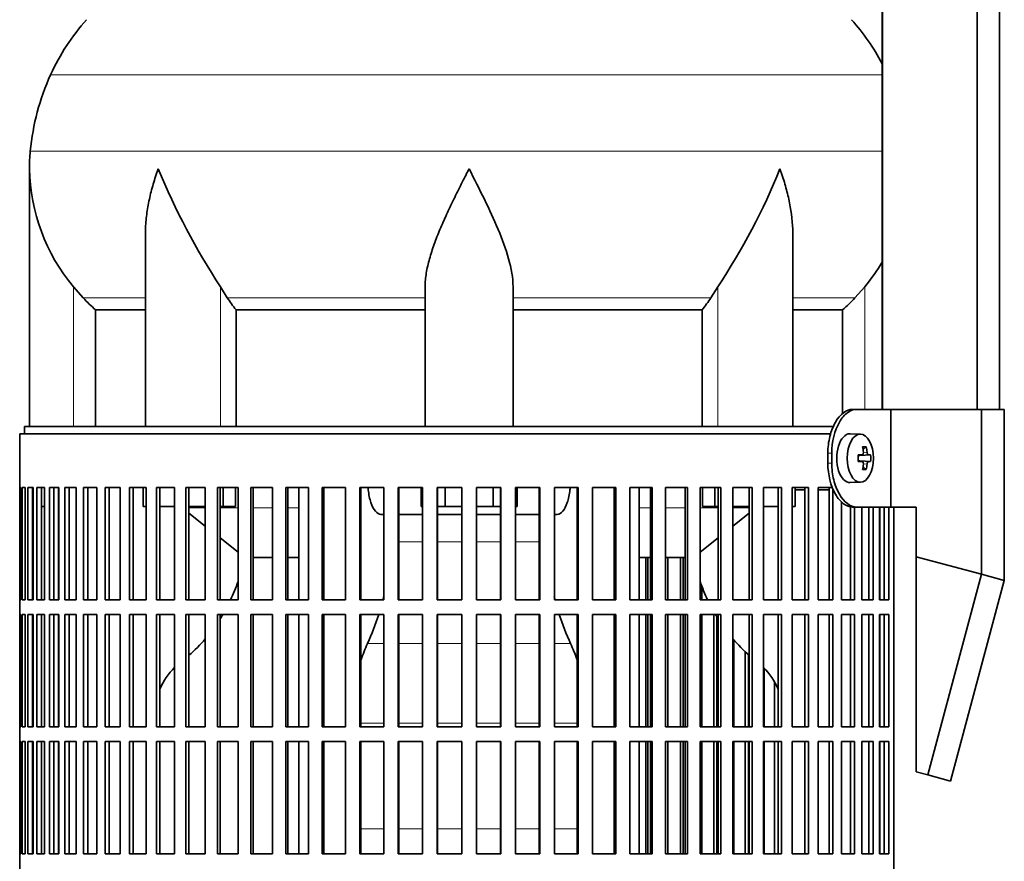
# Model space of a CAD drawing. Header units: millimetres. Extents: x 150 to 747, y -659 to 1200.
# Tile 8 of 13: x 155 to 356, y 303 to 475. Entities that reach past the tile are written whole.
import ezdxf

# ---------------------------------------------------------------- set-up
doc = ezdxf.new("R2010")
doc.units = ezdxf.units.MM
for name, color, linetype in [('LOW_134-2', 7, 'Continuous'), ('M5X8_UNI7687', 7, 'Continuous'), ('VSI134_DIFFUSORE', 7, 'Continuous'), ('VSI134_FILTRO_A', 7, 'Continuous'), ('VSI134_FILTRO_B', 7, 'Continuous'), ('VSI134_SUPPORTO_', 7, 'Continuous'), ('VSI134_TERMINALE', 7, 'Continuous')]:
    doc.layers.add(name, color=color, linetype=linetype)

# ---------------------------------------------------------------- blocks, each defined once
blk = doc.blocks.new('SE')
at = {"layer": 'LOW_134-2', "color": 7, "linetype": 'Continuous', "lineweight": 35}
for p, q in [((331.4, 702.18), (331.4, 395.68)), ((350.78, 395.68), (350.78, 702.18)), ((355.33, 395.68), (355.33, 702.18)), ((331.33, 527.18), (331.33, 395.68))]:
    blk.add_line(p, q, dxfattribs=at)
at = {"layer": 'M5X8_UNI7687', "color": 7, "linetype": 'Continuous', "lineweight": 35}
for p, q in [((326.9, 390.61), (324.81, 390.68)), ((328.07, 388.02), (327.41, 387.48)), ((326.42, 386.31), (327.23, 386.39)), ((327.23, 384.97), (326.42, 385.06)), ((328.97, 386.38), (326.74, 386.22)), ((328.97, 384.99), (326.74, 385.15)), ((328.07, 383.35), (327.41, 383.89)), ((324.81, 380.68), (326.9, 380.75))]:
    blk.add_line(p, q, dxfattribs=at)
at = {"layer": 'M5X8_UNI7687', "color": 4, "linetype": 'Continuous', "lineweight": 9}
for p, q in [((326.42, 386.31), (327.21, 386.39)), ((327.21, 384.97), (326.42, 385.06)), ((328.52, 386.39), (326.74, 386.22)), ((326.74, 385.15), (328.52, 384.97)), ((327.47, 386.81), (328.25, 386.89)), ((328.25, 384.48), (327.46, 384.55))]:
    blk.add_line(p, q, dxfattribs=at)
at = {"layer": 'M5X8_UNI7687', "color": 7, "linetype": 'Continuous', "lineweight": 35}
blk.add_arc((319.72, 385.68), 9.27, 355.7167, 4.2833, dxfattribs=at)
for centre, major_axis, ratio, start_param, end_param in [((324.76, 385.68), (0, 5), 0.544639, 0, 3.159643), ((321.41, 382.62), (7.92, 4.79), 0.318449, 0.410036, 0.559729), ((319.66, 385.68), (0, 10), 0.788011, 4.833518, 4.948078), ((319.49, 385.68), (0, 10), 0.882948, 4.833518, 4.948078), ((319.57, 385.53), (9.97, 0.73), 0.047468, 0.695348, 0.809907), ((323.08, 385.68), (0, -9.26), 0.361923, 1.49595, 1.645642), ((326.75, 386.72), (-0.975, -0.099), 0.510424, 1.182652, 1.511361), ((326.75, 384.65), (-0.975, 0.099), 0.510424, 4.771824, 5.100533), ((319.57, 385.53), (9.97, 0.73), 0.047468, 0.33853, 0.453089), ((319.57, 385.84), (9.97, -0.73), 0.047468, -0.809907, -0.695348), ((319.66, 385.68), (0, -10), 0.788011, 1.335108, 1.449667), ((321.41, 388.75), (7.92, -4.79), 0.318449, -0.559729, -0.410036), ((319.49, 385.68), (0, -10), 0.882948, 1.335108, 1.449667), ((319.57, 385.84), (9.97, -0.73), 0.047468, -0.453089, -0.33853)]:
    blk.add_ellipse(centre, major_axis=major_axis, ratio=ratio, start_param=start_param, end_param=end_param, dxfattribs=at)
blk.add_ellipse((326.86, 385.68), major_axis=(0, 4.93), ratio=0.544639, dxfattribs=at)
for points in [[(327.21, 386.39), (327.22, 386.39), (327.24, 386.4), (327.27, 386.4), (327.3, 386.42), (327.32, 386.43), (327.35, 386.45), (327.37, 386.48), (327.4, 386.51), (327.42, 386.54), (327.44, 386.58), (327.45, 386.62), (327.46, 386.66), (327.47, 386.7), (327.48, 386.75), (327.48, 386.79), (327.48, 386.84), (327.48, 386.87), (327.48, 386.89)], [(328.25, 386.89), (328.25, 386.87), (328.26, 386.84), (328.27, 386.79), (328.28, 386.75), (328.29, 386.7), (328.3, 386.66), (328.32, 386.62), (328.33, 386.58), (328.35, 386.54), (328.37, 386.51), (328.39, 386.48), (328.41, 386.45), (328.43, 386.43), (328.46, 386.42), (328.48, 386.4), (328.5, 386.4), (328.51, 386.39), (328.52, 386.39)], [(327.48, 384.48), (327.48, 384.49), (327.48, 384.53), (327.48, 384.57), (327.48, 384.62), (327.47, 384.66), (327.46, 384.71), (327.45, 384.75), (327.44, 384.79), (327.42, 384.83), (327.4, 384.86), (327.37, 384.89), (327.35, 384.91), (327.32, 384.93), (327.3, 384.95), (327.27, 384.96), (327.24, 384.97), (327.22, 384.97), (327.21, 384.97)], [(328.52, 384.97), (328.51, 384.97), (328.5, 384.97), (328.48, 384.96), (328.46, 384.95), (328.43, 384.93), (328.41, 384.91), (328.39, 384.89), (328.37, 384.86), (328.35, 384.83), (328.33, 384.79), (328.32, 384.75), (328.3, 384.71), (328.29, 384.66), (328.28, 384.62), (328.27, 384.57), (328.26, 384.53), (328.25, 384.49), (328.25, 384.48)]]:
    blk.add_open_spline(points, degree=3, dxfattribs=at)
at = {"layer": 'VSI134_DIFFUSORE', "color": 4, "linetype": 'Continuous', "lineweight": 9}
for p, q in [((331.33, 464.17), (161.1, 464.17)), ((156.94, 448.54), (331.33, 448.54)), ((165.76, 392.18), (165.76, 420.78)), ((195.85, 392.18), (195.85, 420.78)), ((297.68, 392.18), (297.68, 420.78)), ((327.76, 395.68), (327.76, 420.78)), ((167.77, 418.48), (180.49, 418.48)), ((197.27, 418.48), (237.76, 418.48)), ((255.76, 418.48), (296.25, 418.48)), ((313.04, 418.48), (325.75, 418.48))]:
    blk.add_line(p, q, dxfattribs=at)
at = {"layer": 'VSI134_DIFFUSORE', "color": 7, "linetype": 'Continuous', "lineweight": 35}
for p, q in [((156.76, 444.92), (156.76, 392.18)), ((180.49, 431.54), (180.49, 392.18)), ((313.04, 392.18), (313.04, 431.54)), ((167.77, 418.48), (165.76, 420.78)), ((197.27, 418.48), (195.85, 420.78)), ((237.76, 392.18), (237.76, 420.78)), ((255.76, 392.18), (255.76, 420.78)), ((297.68, 420.78), (296.25, 418.48)), ((327.76, 420.78), (325.75, 418.48)), ((170.29, 416.04), (180.49, 416.04)), ((170.29, 392.18), (170.29, 416.04)), ((199.05, 416.04), (237.76, 416.04)), ((199.05, 392.18), (199.05, 416.04)), ((255.76, 416.04), (294.47, 416.04)), ((294.47, 416.04), (294.47, 392.18)), ((313.04, 416.04), (323.24, 416.04)), ((323.24, 416.04), (323.24, 394.82))]:
    blk.add_line(p, q, dxfattribs=at)
for centre, radius, start, end in [((201.16, 445.98), 44, 138, 155.5912), ((292.36, 445.98), 44, 27.6842, 42), ((205.72, 443.92), 49, 155.5912, 174.5826), ((195.26, 444.91), 38.5, 174.5826, 180.0352), ((195.46, 445.59), 38.7, 181.0159, 219.8906), ((321.46, 502.45), 149.83, 202.585, 213.0327), ((186.55, 494.81), 133.53, 326.3278, 338.0546), ((298.07, 445.59), 38.7, 320.1094, 329.446), ((230.41, 440.72), 39.91, 213.8601, 218.2043), ((263.14, 440.7), 39.88, 321.7938, 326.1418)]:
    blk.add_arc(centre, radius, start, end, dxfattribs=at)
for points, knots in [([(183.12, 444.91), (183.03, 444.65), (182.94, 444.39), (182.76, 443.86), (182.67, 443.6), (182.41, 442.82), (182.25, 442.3), (181.8, 440.74), (181.53, 439.71), (181.08, 437.63), (180.9, 436.59), (180.63, 434.54), (180.54, 433.52), (180.49, 432.18), (180.49, 431.86), (180.49, 431.53)], [0, 0, 0, 0, 0.03125, 0.03125, 0.0625, 0.0625, 0.125, 0.125, 0.25, 0.25, 0.375, 0.375, 0.5, 0.5, 0.5400162, 0.5400162, 0.5400162, 0.5400162]), ([(246.76, 444.91), (246.63, 444.65), (246.5, 444.39), (246.23, 443.86), (246.1, 443.6), (245.7, 442.82), (245.44, 442.3), (244.65, 440.74), (244.13, 439.71), (243.12, 437.63), (242.62, 436.59), (241.68, 434.54), (241.23, 433.52), (240.38, 431.49), (239.98, 430.48), (239.44, 428.98), (239.27, 428.48), (238.95, 427.48), (238.8, 426.98), (238.39, 425.5), (238.17, 424.53), (237.85, 422.63), (237.76, 421.69), (237.76, 420.78)], [0, 0, 0, 0, 0.03125, 0.03125, 0.0625, 0.0625, 0.125, 0.125, 0.25, 0.25, 0.375, 0.375, 0.5, 0.5, 0.625, 0.625, 0.6875, 0.6875, 0.75, 0.75, 0.875, 0.875, 1, 1, 1, 1]), ([(255.76, 420.78), (255.76, 422.61), (255.41, 424.51), (254.32, 428.46), (253.57, 430.47), (251.03, 436.55), (248.88, 440.76), (246.76, 444.91)], [0, 0, 0, 0, 0.25, 0.25, 0.5, 0.5, 1, 1, 1, 1]), ([(313.04, 431.53), (313.04, 431.87), (313.03, 432.21), (312.95, 434.6), (312.66, 436.64), (311.99, 439.72), (311.73, 440.75), (311.27, 442.3), (311.11, 442.82), (310.86, 443.6), (310.73, 443.99), (310.59, 444.39), (310.5, 444.65), (310.45, 444.78), (310.4, 444.91)], [0.4588627, 0.4588627, 0.4588627, 0.4588627, 0.5, 0.5, 0.75, 0.75, 0.875, 0.875, 0.9375, 0.9375, 0.96875, 0.984375, 0.984375, 1, 1, 1, 1])]:
    blk.add_open_spline(points, degree=3, knots=knots, dxfattribs=at)
for points in [[(170.29, 416.04), (169.42, 416.82), (168.58, 417.64), (167.77, 418.48)], [(325.75, 418.48), (324.95, 417.64), (324.11, 416.82), (323.24, 416.04)]]:
    blk.add_open_spline(points, degree=3, dxfattribs=at)
at = {"layer": 'VSI134_FILTRO_A', "color": 7, "linetype": 'Continuous', "lineweight": 35}
for p, q in [((320.8, 390.68), (154.76, 390.68)), ((154.76, 390.68), (154.76, 189.68)), ((154.78, 379.68), (154.78, 356.68)), ((154.99, 379.68), (154.78, 379.68)), ((154.99, 379.68), (154.99, 356.68)), ((155.26, 379.68), (155.26, 356.68)), ((155.91, 379.68), (155.26, 379.68)), ((155.91, 379.68), (155.91, 356.68)), ((156.44, 379.68), (156.44, 356.68)), ((157.52, 379.68), (156.44, 379.68)), ((157.41, 379.68), (157.41, 356.68)), ((157.52, 379.68), (157.52, 356.68)), ((158.3, 379.68), (158.3, 356.68)), ((159.81, 379.68), (158.3, 379.68)), ((159.26, 379.68), (159.26, 356.68)), ((159.81, 379.68), (159.81, 356.68)), ((160.84, 379.68), (160.84, 356.68)), ((162.75, 379.68), (160.84, 379.68)), ((161.77, 379.68), (161.77, 356.68)), ((162.75, 379.68), (162.75, 356.68)), ((164.03, 379.68), (164.03, 356.68)), ((166.34, 379.68), (164.03, 379.68)), ((164.92, 379.68), (164.92, 356.68)), ((166.34, 379.68), (166.34, 356.68)), ((167.86, 379.68), (167.86, 356.68)), ((170.54, 379.68), (167.86, 379.68)), ((168.7, 379.68), (168.7, 356.68)), ((170.54, 379.68), (170.54, 356.68)), ((172.28, 379.68), (172.28, 356.68)), ((175.32, 379.68), (172.28, 379.68)), ((173.07, 379.68), (173.07, 356.68)), ((175.32, 379.68), (175.32, 356.68)), ((177.27, 379.68), (177.27, 356.68)), ((180.65, 379.68), (177.27, 379.68)), ((178.01, 379.68), (178.01, 356.68)), ((180.65, 379.68), (180.65, 356.68)), ((186.48, 379.68), (182.79, 379.68)), ((182.79, 379.68), (182.79, 356.68)), ((183.46, 379.68), (183.46, 356.68)), ((186.48, 379.68), (186.48, 356.68)), ((192.76, 379.68), (188.79, 379.68)), ((188.79, 379.68), (188.79, 356.68)), ((189.4, 379.68), (189.4, 356.68)), ((192.76, 379.68), (192.76, 356.68)), ((199.46, 379.68), (195.24, 379.68)), ((195.24, 379.68), (195.24, 356.68)), ((195.78, 379.68), (195.78, 356.68)), ((199.46, 379.68), (199.46, 356.68)), ((206.52, 379.68), (202.08, 379.68)), ((202.08, 379.68), (202.08, 356.68)), ((202.54, 379.68), (202.54, 356.68)), ((206.52, 379.68), (206.52, 356.68)), ((213.88, 379.68), (209.26, 379.68)), ((209.26, 379.68), (209.26, 356.68)), ((209.64, 379.68), (209.64, 356.68)), ((213.88, 379.68), (213.88, 356.68)), ((221.49, 379.68), (216.72, 379.68)), ((216.72, 379.68), (216.72, 356.68)), ((217.03, 379.68), (217.03, 356.68)), ((221.49, 379.68), (221.49, 356.68)), ((229.3, 379.68), (224.42, 379.68)), ((224.42, 379.68), (224.42, 356.68)), ((224.63, 379.68), (224.63, 356.68)), ((229.3, 379.68), (229.3, 356.68)), ((237.24, 379.68), (232.28, 379.68)), ((232.28, 379.68), (232.28, 356.68)), ((232.41, 379.68), (232.41, 356.68)), ((237.24, 379.68), (237.24, 356.68)), ((245.25, 379.68), (240.25, 379.68)), ((240.25, 379.68), (240.25, 356.68)), ((240.3, 379.68), (240.3, 356.68)), ((245.25, 379.68), (245.25, 356.68)), ((253.27, 379.68), (248.28, 379.68)), ((248.28, 379.68), (248.28, 356.68)), ((253.23, 379.68), (253.23, 356.68)), ((253.27, 379.68), (253.27, 356.68)), ((261.25, 379.68), (256.29, 379.68)), ((256.29, 379.68), (256.29, 356.68)), ((261.12, 379.68), (261.12, 356.68)), ((261.25, 379.68), (261.25, 356.68)), ((269.11, 379.68), (264.23, 379.68)), ((264.23, 379.68), (264.23, 356.68)), ((268.89, 379.68), (268.89, 356.68)), ((269.11, 379.68), (269.11, 356.68)), ((276.8, 379.68), (272.03, 379.68)), ((272.03, 379.68), (272.03, 356.68)), ((276.5, 379.68), (276.5, 356.68)), ((276.8, 379.68), (276.8, 356.68)), ((284.27, 379.68), (279.65, 379.68)), ((279.65, 379.68), (279.65, 356.68)), ((283.88, 379.68), (283.88, 356.68)), ((284.27, 379.68), (284.27, 356.68)), ((291.45, 379.68), (287.01, 379.68)), ((287.01, 379.68), (287.01, 356.68)), ((290.98, 379.68), (290.98, 356.68)), ((291.45, 379.68), (291.45, 356.68)), ((298.29, 379.68), (294.07, 379.68)), ((294.07, 379.68), (294.07, 356.68)), ((297.75, 379.68), (297.75, 356.68)), ((298.29, 379.68), (298.29, 356.68)), ((304.73, 379.68), (300.77, 379.68)), ((300.77, 379.68), (300.77, 356.68)), ((304.12, 379.68), (304.12, 356.68)), ((304.73, 379.68), (304.73, 356.68)), ((310.74, 379.68), (307.05, 379.68)), ((307.05, 379.68), (307.05, 356.68)), ((310.06, 379.68), (310.06, 356.68)), ((310.74, 379.68), (310.74, 356.68)), ((316.26, 379.68), (312.88, 379.68)), ((312.88, 379.68), (312.88, 356.68)), ((315.52, 379.68), (315.52, 356.68)), ((316.26, 379.68), (316.26, 356.68)), ((321.25, 379.68), (318.2, 379.68)), ((318.2, 379.68), (318.2, 356.68)), ((320.45, 379.68), (320.45, 356.68)), ((321.25, 379.42), (321.25, 356.68)), ((322.98, 376.75), (322.98, 356.68)), ((324.83, 375.75), (324.83, 356.68)), ((325.67, 375.68), (325.67, 356.68)), ((327.18, 375.68), (327.18, 356.68)), ((328.61, 375.68), (328.61, 356.68)), ((329.49, 375.68), (329.49, 356.68)), ((330.77, 375.68), (330.77, 356.68)), ((331.76, 375.68), (331.76, 356.68)), ((332.69, 375.68), (332.69, 356.68)), ((333.75, 375.68), (333.75, 198.46)), ((154.99, 356.68), (154.78, 356.68)), ((155.91, 356.68), (155.26, 356.68)), ((157.52, 356.68), (156.44, 356.68)), ((159.81, 356.68), (158.3, 356.68)), ((162.75, 356.68), (160.84, 356.68)), ((166.34, 356.68), (164.03, 356.68)), ((170.54, 356.68), (167.86, 356.68)), ((175.32, 356.68), (172.28, 356.68)), ((180.65, 356.68), (177.27, 356.68)), ((186.48, 356.68), (182.79, 356.68)), ((192.76, 356.68), (188.79, 356.68)), ((199.46, 356.68), (195.24, 356.68)), ((206.52, 356.68), (202.08, 356.68)), ((213.88, 356.68), (209.26, 356.68)), ((221.49, 356.68), (216.72, 356.68)), ((229.3, 356.68), (224.42, 356.68)), ((237.24, 356.68), (232.28, 356.68)), ((245.25, 356.68), (240.25, 356.68)), ((253.27, 356.68), (248.28, 356.68)), ((261.25, 356.68), (256.29, 356.68)), ((269.11, 356.68), (264.23, 356.68)), ((276.8, 356.68), (272.03, 356.68)), ((284.27, 356.68), (279.65, 356.68)), ((291.45, 356.68), (287.01, 356.68)), ((298.29, 356.68), (294.07, 356.68)), ((304.73, 356.68), (300.77, 356.68)), ((310.74, 356.68), (307.05, 356.68)), ((316.26, 356.68), (312.88, 356.68)), ((321.25, 356.68), (318.2, 356.68)), ((325.67, 356.68), (322.98, 356.68)), ((329.49, 356.68), (327.18, 356.68)), ((332.69, 356.68), (330.77, 356.68)), ((154.78, 353.68), (154.78, 330.68)), ((154.99, 353.68), (154.78, 353.68)), ((154.99, 353.68), (154.99, 330.68)), ((155.26, 353.68), (155.26, 330.68)), ((155.91, 353.68), (155.26, 353.68)), ((155.91, 353.68), (155.91, 330.68)), ((156.44, 353.68), (156.44, 330.68)), ((157.52, 353.68), (156.44, 353.68)), ((157.41, 353.68), (157.41, 330.68)), ((157.52, 353.68), (157.52, 330.68)), ((158.3, 353.68), (158.3, 330.68)), ((159.81, 353.68), (158.3, 353.68)), ((159.26, 353.68), (159.26, 330.68)), ((159.81, 353.68), (159.81, 330.68)), ((160.84, 353.68), (160.84, 330.68)), ((162.75, 353.68), (160.84, 353.68)), ((161.77, 353.68), (161.77, 330.68)), ((162.75, 353.68), (162.75, 330.68)), ((164.03, 353.68), (164.03, 330.68)), ((166.34, 353.68), (164.03, 353.68)), ((164.92, 353.68), (164.92, 330.68)), ((166.34, 353.68), (166.34, 330.68)), ((167.86, 353.68), (167.86, 330.68)), ((170.54, 353.68), (167.86, 353.68)), ((168.7, 353.68), (168.7, 330.68)), ((170.54, 353.68), (170.54, 330.68)), ((172.28, 353.68), (172.28, 330.68)), ((175.32, 353.68), (172.28, 353.68)), ((173.07, 353.68), (173.07, 330.68)), ((175.32, 353.68), (175.32, 330.68)), ((177.27, 353.68), (177.27, 330.68)), ((180.65, 353.68), (177.27, 353.68)), ((178.01, 353.68), (178.01, 330.68)), ((180.65, 353.68), (180.65, 330.68)), ((186.48, 353.68), (182.79, 353.68)), ((182.79, 353.68), (182.79, 330.68)), ((183.46, 353.68), (183.46, 330.68)), ((186.48, 353.68), (186.48, 330.68)), ((192.76, 353.68), (188.79, 353.68)), ((188.79, 353.68), (188.79, 330.68)), ((189.4, 353.68), (189.4, 330.68)), ((192.76, 353.68), (192.76, 330.68)), ((199.46, 353.68), (195.24, 353.68)), ((195.24, 353.68), (195.24, 330.68)), ((195.78, 353.68), (195.78, 330.68)), ((199.46, 353.68), (199.46, 330.68)), ((206.52, 353.68), (202.08, 353.68)), ((202.08, 353.68), (202.08, 330.68)), ((202.54, 353.68), (202.54, 330.68)), ((206.52, 353.68), (206.52, 330.68)), ((213.88, 353.68), (209.26, 353.68)), ((209.26, 353.68), (209.26, 330.68)), ((209.64, 353.68), (209.64, 330.68)), ((213.88, 353.68), (213.88, 330.68)), ((221.49, 353.68), (216.72, 353.68)), ((216.72, 353.68), (216.72, 330.68)), ((217.03, 353.68), (217.03, 330.68)), ((221.49, 353.68), (221.49, 330.68)), ((229.3, 353.68), (224.42, 353.68)), ((224.42, 353.68), (224.42, 330.68)), ((224.63, 353.68), (224.63, 330.68)), ((229.3, 353.68), (229.3, 330.68)), ((237.24, 353.68), (232.28, 353.68)), ((232.28, 353.68), (232.28, 330.68)), ((232.41, 353.68), (232.41, 330.68)), ((237.24, 353.68), (237.24, 330.68)), ((245.25, 353.68), (240.25, 353.68)), ((240.25, 353.68), (240.25, 330.68)), ((240.3, 353.68), (240.3, 330.68)), ((245.25, 353.68), (245.25, 330.68)), ((253.27, 353.68), (248.28, 353.68)), ((248.28, 353.68), (248.28, 330.68)), ((253.23, 353.68), (253.23, 330.68)), ((253.27, 353.68), (253.27, 330.68)), ((261.25, 353.68), (256.29, 353.68)), ((256.29, 353.68), (256.29, 330.68)), ((261.12, 353.68), (261.12, 330.68)), ((261.25, 353.68), (261.25, 330.68)), ((269.11, 353.68), (264.23, 353.68)), ((264.23, 353.68), (264.23, 330.68)), ((268.89, 353.68), (268.89, 330.68)), ((269.11, 353.68), (269.11, 330.68)), ((276.8, 353.68), (272.03, 353.68)), ((272.03, 353.68), (272.03, 330.68)), ((276.5, 353.68), (276.5, 330.68)), ((276.8, 353.68), (276.8, 330.68)), ((284.27, 353.68), (279.65, 353.68)), ((279.65, 353.68), (279.65, 330.68)), ((283.88, 353.68), (283.88, 330.68)), ((284.27, 353.68), (284.27, 330.68)), ((291.45, 353.68), (287.01, 353.68)), ((287.01, 353.68), (287.01, 330.68)), ((290.98, 353.68), (290.98, 330.68)), ((291.45, 353.68), (291.45, 330.68)), ((298.29, 353.68), (294.07, 353.68)), ((294.07, 353.68), (294.07, 330.68)), ((297.75, 353.68), (297.75, 330.68)), ((298.29, 353.68), (298.29, 330.68)), ((304.73, 353.68), (300.77, 353.68)), ((300.77, 353.68), (300.77, 330.68)), ((304.12, 353.68), (304.12, 330.68)), ((304.73, 353.68), (304.73, 330.68)), ((310.74, 353.68), (307.05, 353.68)), ((307.05, 353.68), (307.05, 330.68)), ((310.06, 353.68), (310.06, 330.68)), ((310.74, 353.68), (310.74, 330.68)), ((316.26, 353.68), (312.88, 353.68)), ((312.88, 353.68), (312.88, 330.68)), ((315.52, 353.68), (315.52, 330.68)), ((316.26, 353.68), (316.26, 330.68)), ((321.25, 353.68), (318.2, 353.68)), ((318.2, 353.68), (318.2, 330.68)), ((320.45, 353.68), (320.45, 330.68)), ((321.25, 353.68), (321.25, 330.68)), ((325.67, 353.68), (322.98, 353.68)), ((322.98, 353.68), (322.98, 330.68)), ((324.83, 353.68), (324.83, 330.68)), ((325.67, 353.68), (325.67, 330.68)), ((329.49, 353.68), (327.18, 353.68)), ((327.18, 353.68), (327.18, 330.68)), ((328.61, 353.68), (328.61, 330.68)), ((329.49, 353.68), (329.49, 330.68)), ((332.69, 353.68), (330.77, 353.68)), ((330.77, 353.68), (330.77, 330.68)), ((331.76, 353.68), (331.76, 330.68)), ((332.69, 353.68), (332.69, 330.68)), ((154.99, 330.68), (154.78, 330.68)), ((155.91, 330.68), (155.26, 330.68)), ((157.52, 330.68), (156.44, 330.68)), ((159.81, 330.68), (158.3, 330.68)), ((162.75, 330.68), (160.84, 330.68)), ((166.34, 330.68), (164.03, 330.68)), ((170.54, 330.68), (167.86, 330.68)), ((175.32, 330.68), (172.28, 330.68)), ((180.65, 330.68), (177.27, 330.68)), ((186.48, 330.68), (182.79, 330.68)), ((192.76, 330.68), (188.79, 330.68)), ((199.46, 330.68), (195.24, 330.68)), ((206.52, 330.68), (202.08, 330.68)), ((213.88, 330.68), (209.26, 330.68)), ((221.49, 330.68), (216.72, 330.68)), ((229.3, 330.68), (224.42, 330.68)), ((237.24, 330.68), (232.28, 330.68)), ((245.25, 330.68), (240.25, 330.68)), ((253.27, 330.68), (248.28, 330.68)), ((261.25, 330.68), (256.29, 330.68)), ((269.11, 330.68), (264.23, 330.68)), ((276.8, 330.68), (272.03, 330.68)), ((284.27, 330.68), (279.65, 330.68)), ((291.45, 330.68), (287.01, 330.68)), ((298.29, 330.68), (294.07, 330.68)), ((304.73, 330.68), (300.77, 330.68)), ((310.74, 330.68), (307.05, 330.68)), ((316.26, 330.68), (312.88, 330.68)), ((321.25, 330.68), (318.2, 330.68)), ((325.67, 330.68), (322.98, 330.68)), ((329.49, 330.68), (327.18, 330.68)), ((332.69, 330.68), (330.77, 330.68)), ((154.78, 327.68), (154.78, 304.68)), ((154.99, 327.68), (154.78, 327.68)), ((154.99, 327.68), (154.99, 304.68)), ((155.26, 327.68), (155.26, 304.68)), ((155.91, 327.68), (155.26, 327.68)), ((155.91, 327.68), (155.91, 304.68)), ((156.44, 327.68), (156.44, 304.68)), ((157.52, 327.68), (156.44, 327.68)), ((157.41, 327.68), (157.41, 304.68)), ((157.52, 327.68), (157.52, 304.68)), ((158.3, 327.68), (158.3, 304.68)), ((159.81, 327.68), (158.3, 327.68)), ((159.26, 327.68), (159.26, 304.68)), ((159.81, 327.68), (159.81, 304.68)), ((160.84, 327.68), (160.84, 304.68)), ((162.75, 327.68), (160.84, 327.68)), ((161.77, 327.68), (161.77, 304.68)), ((162.75, 327.68), (162.75, 304.68)), ((164.03, 327.68), (164.03, 304.68)), ((166.34, 327.68), (164.03, 327.68)), ((164.92, 327.68), (164.92, 304.68)), ((166.34, 327.68), (166.34, 304.68)), ((167.86, 327.68), (167.86, 304.68)), ((170.54, 327.68), (167.86, 327.68)), ((168.7, 327.68), (168.7, 304.68)), ((170.54, 327.68), (170.54, 304.68)), ((172.28, 327.68), (172.28, 304.68)), ((175.32, 327.68), (172.28, 327.68)), ((173.07, 327.68), (173.07, 304.68)), ((175.32, 327.68), (175.32, 304.68)), ((177.27, 327.68), (177.27, 304.68)), ((180.65, 327.68), (177.27, 327.68)), ((178.01, 327.68), (178.01, 304.68)), ((180.65, 327.68), (180.65, 304.68)), ((186.48, 327.68), (182.79, 327.68)), ((182.79, 327.68), (182.79, 304.68)), ((183.46, 327.68), (183.46, 304.68)), ((186.48, 327.68), (186.48, 304.68)), ((192.76, 327.68), (188.79, 327.68)), ((188.79, 327.68), (188.79, 304.68)), ((189.4, 327.68), (189.4, 304.68)), ((192.76, 327.68), (192.76, 304.68)), ((199.46, 327.68), (195.24, 327.68)), ((195.24, 327.68), (195.24, 304.68)), ((195.78, 327.68), (195.78, 304.68)), ((199.46, 327.68), (199.46, 304.68)), ((206.52, 327.68), (202.08, 327.68)), ((202.08, 327.68), (202.08, 304.68)), ((202.54, 327.68), (202.54, 304.68)), ((206.52, 327.68), (206.52, 304.68)), ((213.88, 327.68), (209.26, 327.68)), ((209.26, 327.68), (209.26, 304.68)), ((209.64, 327.68), (209.64, 304.68)), ((213.88, 327.68), (213.88, 304.68)), ((221.49, 327.68), (216.72, 327.68)), ((216.72, 327.68), (216.72, 304.68)), ((217.03, 327.68), (217.03, 304.68)), ((221.49, 327.68), (221.49, 304.68)), ((229.3, 327.68), (224.42, 327.68)), ((224.42, 327.68), (224.42, 304.68)), ((224.63, 327.68), (224.63, 304.68)), ((229.3, 327.68), (229.3, 304.68)), ((237.24, 327.68), (232.28, 327.68)), ((232.28, 327.68), (232.28, 304.68)), ((232.41, 327.68), (232.41, 304.68)), ((237.24, 327.68), (237.24, 304.68)), ((245.25, 327.68), (240.25, 327.68)), ((240.25, 327.68), (240.25, 304.68)), ((240.3, 327.68), (240.3, 304.68)), ((245.25, 327.68), (245.25, 304.68)), ((253.27, 327.68), (248.28, 327.68)), ((248.28, 327.68), (248.28, 304.68)), ((253.23, 327.68), (253.23, 304.68)), ((253.27, 327.68), (253.27, 304.68)), ((261.25, 327.68), (256.29, 327.68)), ((256.29, 327.68), (256.29, 304.68)), ((261.12, 327.68), (261.12, 304.68)), ((261.25, 327.68), (261.25, 304.68)), ((269.11, 327.68), (264.23, 327.68)), ((264.23, 327.68), (264.23, 304.68)), ((268.89, 327.68), (268.89, 304.68)), ((269.11, 327.68), (269.11, 304.68)), ((276.8, 327.68), (272.03, 327.68)), ((272.03, 327.68), (272.03, 304.68)), ((276.5, 327.68), (276.5, 304.68)), ((276.8, 327.68), (276.8, 304.68)), ((284.27, 327.68), (279.65, 327.68)), ((279.65, 327.68), (279.65, 304.68)), ((283.88, 327.68), (283.88, 304.68)), ((284.27, 327.68), (284.27, 304.68)), ((291.45, 327.68), (287.01, 327.68)), ((287.01, 327.68), (287.01, 304.68)), ((290.98, 327.68), (290.98, 304.68)), ((291.45, 327.68), (291.45, 304.68)), ((298.29, 327.68), (294.07, 327.68)), ((294.07, 327.68), (294.07, 304.68)), ((297.75, 327.68), (297.75, 304.68)), ((298.29, 327.68), (298.29, 304.68)), ((304.73, 327.68), (300.77, 327.68)), ((300.77, 327.68), (300.77, 304.68)), ((304.12, 327.68), (304.12, 304.68)), ((304.73, 327.68), (304.73, 304.68)), ((310.74, 327.68), (307.05, 327.68)), ((307.05, 327.68), (307.05, 304.68)), ((310.06, 327.68), (310.06, 304.68)), ((310.74, 327.68), (310.74, 304.68)), ((316.26, 327.68), (312.88, 327.68)), ((312.88, 327.68), (312.88, 304.68)), ((315.52, 327.68), (315.52, 304.68)), ((316.26, 327.68), (316.26, 304.68)), ((321.25, 327.68), (318.2, 327.68)), ((318.2, 327.68), (318.2, 304.68)), ((320.45, 327.68), (320.45, 304.68)), ((321.25, 327.68), (321.25, 304.68)), ((325.67, 327.68), (322.98, 327.68)), ((322.98, 327.68), (322.98, 304.68)), ((324.83, 327.68), (324.83, 304.68)), ((325.67, 327.68), (325.67, 304.68)), ((329.49, 327.68), (327.18, 327.68)), ((327.18, 327.68), (327.18, 304.68)), ((328.61, 327.68), (328.61, 304.68)), ((329.49, 327.68), (329.49, 304.68)), ((332.69, 327.68), (330.77, 327.68)), ((330.77, 327.68), (330.77, 304.68)), ((331.76, 327.68), (331.76, 304.68)), ((332.69, 327.68), (332.69, 304.68)), ((154.99, 304.68), (154.78, 304.68)), ((155.91, 304.68), (155.26, 304.68)), ((157.52, 304.68), (156.44, 304.68)), ((159.81, 304.68), (158.3, 304.68)), ((162.75, 304.68), (160.84, 304.68)), ((166.34, 304.68), (164.03, 304.68)), ((170.54, 304.68), (167.86, 304.68)), ((175.32, 304.68), (172.28, 304.68)), ((180.65, 304.68), (177.27, 304.68)), ((186.48, 304.68), (182.79, 304.68)), ((192.76, 304.68), (188.79, 304.68)), ((199.46, 304.68), (195.24, 304.68)), ((206.52, 304.68), (202.08, 304.68)), ((213.88, 304.68), (209.26, 304.68)), ((221.49, 304.68), (216.72, 304.68)), ((229.3, 304.68), (224.42, 304.68)), ((237.24, 304.68), (232.28, 304.68)), ((245.25, 304.68), (240.25, 304.68)), ((253.27, 304.68), (248.28, 304.68)), ((261.25, 304.68), (256.29, 304.68)), ((269.11, 304.68), (264.23, 304.68)), ((276.8, 304.68), (272.03, 304.68)), ((284.27, 304.68), (279.65, 304.68)), ((291.45, 304.68), (287.01, 304.68)), ((298.29, 304.68), (294.07, 304.68)), ((304.73, 304.68), (300.77, 304.68)), ((310.74, 304.68), (307.05, 304.68)), ((316.26, 304.68), (312.88, 304.68)), ((321.25, 304.68), (318.2, 304.68)), ((325.67, 304.68), (322.98, 304.68)), ((329.49, 304.68), (327.18, 304.68)), ((332.69, 304.68), (330.77, 304.68))]:
    blk.add_line(p, q, dxfattribs=at)
at = {"layer": 'VSI134_FILTRO_B', "color": 7, "linetype": 'Continuous', "lineweight": 35}
for p, q in [((282.94, 365.39), (282.94, 356.68)), ((283.36, 365.39), (283.36, 356.68)), ((287.47, 365.39), (287.47, 356.68)), ((290.08, 365.39), (290.08, 356.68)), ((290.58, 365.39), (290.58, 356.68)), ((294.41, 359.47), (294.41, 356.68)), ((282.94, 353.68), (282.94, 330.68)), ((283.36, 353.68), (283.36, 330.68)), ((287.47, 353.68), (287.47, 330.68)), ((290.08, 353.68), (290.08, 330.68)), ((290.58, 353.68), (290.58, 330.68)), ((294.41, 353.68), (294.41, 330.68)), ((296.89, 353.68), (296.89, 330.68)), ((297.47, 353.22), (297.47, 330.68)), ((300.99, 348.46), (300.99, 330.68)), ((303.32, 346.07), (303.32, 330.68)), ((303.96, 345.49), (303.96, 330.68)), ((307.15, 342.75), (307.15, 330.68)), ((309.32, 339.88), (309.32, 330.68)), ((310.03, 338.5), (310.03, 330.68)), ((282.94, 327.68), (282.94, 304.68)), ((283.36, 327.68), (283.36, 304.68)), ((287.47, 327.68), (287.47, 304.68)), ((290.08, 327.68), (290.08, 304.68)), ((290.58, 327.68), (290.58, 304.68)), ((294.41, 327.68), (294.41, 304.68)), ((296.89, 327.68), (296.89, 304.68)), ((297.47, 327.68), (297.47, 304.68)), ((300.99, 327.68), (300.99, 304.68)), ((303.32, 327.68), (303.32, 304.68)), ((303.96, 327.68), (303.96, 304.68)), ((307.15, 327.68), (307.15, 304.68)), ((309.32, 327.68), (309.32, 304.68)), ((310.03, 327.68), (310.03, 304.68))]:
    blk.add_line(p, q, dxfattribs=at)
at = {"layer": 'VSI134_SUPPORTO_', "color": 7, "linetype": 'Continuous', "lineweight": 35}
for p, q in [((321.41, 392.18), (155.76, 392.18)), ((155.76, 392.18), (155.76, 390.68)), ((162.69, 356.68), (162.69, 379.68)), ((180.01, 375.78), (180.01, 379.68)), ((196.43, 375.78), (196.43, 379.68)), ((198.97, 375.78), (198.97, 379.68)), ((211.94, 379.68), (211.94, 356.68)), ((236.95, 375.78), (236.95, 379.68)), ((241.86, 375.78), (241.86, 379.68)), ((251.67, 375.78), (251.67, 379.68)), ((256.58, 375.78), (256.58, 379.68)), ((281.59, 379.68), (281.59, 356.68)), ((294.56, 375.78), (294.56, 379.68)), ((297.1, 375.78), (297.1, 379.68)), ((313.52, 375.78), (313.52, 379.68)), ((315.52, 379.18), (313.52, 379.18)), ((320.45, 379.18), (318.2, 379.18)), ((157.52, 375.78), (157.41, 375.78)), ((159.81, 375.78), (159.26, 375.78)), ((180.65, 375.78), (180.01, 375.78)), ((186.48, 375.78), (183.46, 375.78)), ((192.76, 375.78), (189.4, 375.78)), ((196.43, 375.78), (195.78, 375.78)), ((198.97, 375.78), (196.43, 375.78)), ((237.24, 375.78), (236.95, 375.78)), ((241.86, 375.78), (240.3, 375.78)), ((245.25, 375.78), (241.86, 375.78)), ((251.67, 375.78), (248.28, 375.78)), ((253.23, 375.78), (251.67, 375.78)), ((256.58, 375.78), (256.29, 375.78)), ((297.1, 375.78), (294.56, 375.78)), ((297.75, 375.78), (297.1, 375.78)), ((304.12, 375.78), (300.77, 375.78)), ((310.06, 375.78), (307.05, 375.78)), ((313.52, 375.78), (312.88, 375.78)), ((330.84, 356.68), (330.84, 375.68)), ((189.4, 374.4), (192.76, 371.75)), ((229.3, 374.18), (228.69, 374.18)), ((237.24, 374.18), (232.41, 374.18)), ((245.25, 374.18), (240.3, 374.18)), ((253.23, 374.18), (248.28, 374.18)), ((261.12, 374.18), (256.29, 374.18)), ((264.83, 374.18), (264.23, 374.18)), ((300.77, 371.75), (304.12, 374.4)), ((195.78, 369.36), (199.46, 366.45)), ((294.07, 366.45), (297.75, 369.36)), ((202.54, 365.39), (206.52, 365.39)), ((209.64, 365.39), (211.94, 365.39)), ((281.59, 365.39), (283.88, 365.39)), ((287.01, 365.39), (290.98, 365.39)), ((162.69, 330.68), (162.69, 353.68)), ((211.94, 353.68), (211.94, 330.68)), ((281.59, 353.68), (281.59, 330.68)), ((330.84, 330.68), (330.84, 353.68)), ((162.69, 304.68), (162.69, 327.68)), ((211.94, 327.68), (211.94, 304.68)), ((281.59, 327.68), (281.59, 304.68)), ((330.84, 304.68), (330.84, 327.68))]:
    blk.add_line(p, q, dxfattribs=at)
at = {"layer": 'VSI134_SUPPORTO_', "color": 4, "linetype": 'Continuous', "lineweight": 9}
for p, q in [((192.76, 375.53), (189.4, 375.53)), ((199.46, 375.53), (195.78, 375.53)), ((206.52, 375.53), (202.54, 375.53)), ((211.94, 375.53), (209.64, 375.53)), ((283.88, 375.53), (281.59, 375.53)), ((290.98, 375.53), (287.01, 375.53)), ((297.75, 375.53), (294.07, 375.53)), ((304.12, 375.53), (300.77, 375.53)), ((232.41, 368.58), (237.24, 368.58)), ((240.3, 368.58), (245.25, 368.58)), ((248.28, 368.58), (253.23, 368.58)), ((256.29, 368.58), (261.12, 368.58)), ((225.97, 347.74), (229.3, 347.74)), ((232.41, 347.74), (237.24, 347.74)), ((240.3, 347.74), (245.25, 347.74)), ((248.28, 347.74), (253.23, 347.74)), ((256.29, 347.74), (261.12, 347.74)), ((264.23, 347.74), (267.56, 347.74)), ((224.63, 331.45), (229.3, 331.45)), ((232.41, 331.45), (237.24, 331.45)), ((240.3, 331.45), (245.25, 331.45)), ((248.28, 331.45), (253.23, 331.45)), ((256.29, 331.45), (261.12, 331.45)), ((264.23, 331.45), (268.89, 331.45)), ((224.63, 309.8), (229.3, 309.8)), ((232.41, 309.8), (237.24, 309.8)), ((240.3, 309.8), (245.25, 309.8)), ((248.28, 309.8), (253.23, 309.8)), ((256.29, 309.8), (261.12, 309.8)), ((264.23, 309.8), (268.89, 309.8))]:
    blk.add_line(p, q, dxfattribs=at)
at = {"layer": 'VSI134_SUPPORTO_', "color": 7, "linetype": 'Continuous', "lineweight": 35}
for centre, radius, start, end in [((179.51, 369.31), 51.21, 345.7276, 346.5315), ((314.03, 369.31), 51.24, 193.4782, 194.277), ((179.51, 369.31), 51.21, 335.1004, 342.2404), ((314.03, 369.31), 51.24, 197.7563, 204.8944), ((259.33, 332.68), 36.61, 155.6995, 161.152), ((234.2, 332.68), 36.6, 18.895, 24.3032)]:
    blk.add_arc(centre, radius, start, end, dxfattribs=at)
for centre, major_axis, start_param, end_param in [((169.16, 372.64), (0, -35), 1.097453, 1.214155), ((324.37, 372.64), (0, -35), 5.06903, 5.185732), ((169.16, 372.64), (0, -35), 0.967176, 0.998482), ((324.37, 372.64), (0, -35), -0.998482, -0.967176), ((169.16, 372.64), (0, -35), 0.676569, 0.818266), ((324.37, 372.64), (0, -35), 5.464919, 5.606617), ((195.95, 331.91), (0, 15), 0.752814, 1.121918), ((297.58, 331.91), (0, 15), 5.161267, 5.530371)]:
    blk.add_ellipse(centre, major_axis=major_axis, ratio=0.92388, start_param=start_param, end_param=end_param, dxfattribs=at)
for points, knots in [([(226.07, 379.68), (226.08, 379.52), (226.1, 379.36), (226.22, 378.25), (226.41, 377.35), (226.91, 375.84), (227.23, 375.23), (227.93, 374.4), (228.31, 374.18), (228.69, 374.18)], [0.2091858, 0.2091858, 0.2091858, 0.2091858, 0.25, 0.25, 0.5, 0.5, 0.75, 0.75, 1, 1, 1, 1]), ([(264.83, 374.18), (265.22, 374.18), (265.6, 374.4), (266.3, 375.23), (266.61, 375.84), (267.11, 377.35), (267.3, 378.25), (267.43, 379.37), (267.44, 379.52), (267.46, 379.68)], [0, 0, 0, 0, 0.25, 0.25, 0.5, 0.5, 0.75, 0.75, 0.7906554, 0.7906554, 0.7906554, 0.7906554]), ([(229.3, 374.02), (229.28, 374.04), (229.25, 374.06), (229.09, 374.15), (228.95, 374.18), (228.82, 374.18)], [0.8474962, 0.8474962, 0.8474962, 0.8474962, 0.875, 0.875, 1, 1, 1, 1]), ([(264.22, 374.02), (264.25, 374.04), (264.28, 374.06), (264.44, 374.15), (264.57, 374.18), (264.71, 374.18)], [0.8474962, 0.8474962, 0.8474962, 0.8474962, 0.875, 0.875, 1, 1, 1, 1])]:
    blk.add_open_spline(points, degree=3, knots=knots, dxfattribs=at)
at = {"layer": 'VSI134_TERMINALE', "color": 7, "linetype": 'Continuous', "lineweight": 35}
for p, q in [((325.28, 395.68), (326.08, 395.68)), ((326.08, 395.68), (333.09, 395.68)), ((333.09, 395.68), (351.66, 395.68)), ((333.09, 375.68), (333.09, 395.68)), ((351.66, 395.68), (356.34, 395.68)), ((351.66, 395.68), (351.66, 361.94)), ((356.34, 360.68), (356.34, 395.68)), ((320.21, 386.68), (320.21, 384.68)), ((321.01, 386.68), (321.01, 384.68)), ((326.08, 375.68), (325.28, 375.68)), ((326.08, 375.68), (333.09, 375.68)), ((333.09, 375.68), (338.32, 375.68)), ((338.32, 365.51), (338.32, 375.68)), ((338.32, 321.47), (338.32, 365.51)), ((338.32, 365.51), (351.66, 361.94)), ((340.65, 320.85), (351.66, 361.94)), ((351.66, 361.94), (356.34, 360.68)), ((345.33, 319.59), (356.34, 360.68)), ((338.32, 321.47), (340.65, 320.85)), ((345.33, 319.59), (340.65, 320.85))]:
    blk.add_line(p, q, dxfattribs=at)
at = {"layer": 'VSI134_TERMINALE', "color": 4, "linetype": 'Continuous', "lineweight": 9}
for p, q in [((320.21, 386.68), (321.01, 386.68)), ((321.01, 384.68), (320.21, 384.68))]:
    blk.add_line(p, q, dxfattribs=at)
at = {"layer": 'VSI134_TERMINALE', "color": 7, "linetype": 'Continuous', "lineweight": 35}
for points in [[(320.21, 386.68), (320.21, 387.87), (320.36, 389.04), (320.9, 391.22), (321.29, 392.22), (322.74, 394.71), (324.04, 395.68), (325.28, 395.68)], [(326.08, 395.68), (325.46, 395.68), (324.83, 395.45), (323.63, 394.55), (323.06, 393.88), (321.61, 391.4), (321.01, 389.06), (321.01, 386.68)], [(325.28, 375.68), (324.66, 375.68), (324.03, 375.92), (322.83, 376.82), (322.26, 377.48), (320.81, 379.97), (320.21, 382.3), (320.21, 384.68)], [(321.01, 384.68), (321.01, 383.49), (321.15, 382.33), (321.69, 380.15), (322.09, 379.15), (323.53, 376.66), (324.84, 375.68), (326.08, 375.68)]]:
    blk.add_open_spline(points, degree=3, knots=[0, 0, 0, 0, 0.25, 0.25, 0.5, 0.5, 1, 1, 1, 1], dxfattribs=at)

msp = doc.modelspace()

# ---------------------------------------------------------------- block references
msp.add_blockref('SE', (0, 0))

doc.saveas('drawing.dxf')
